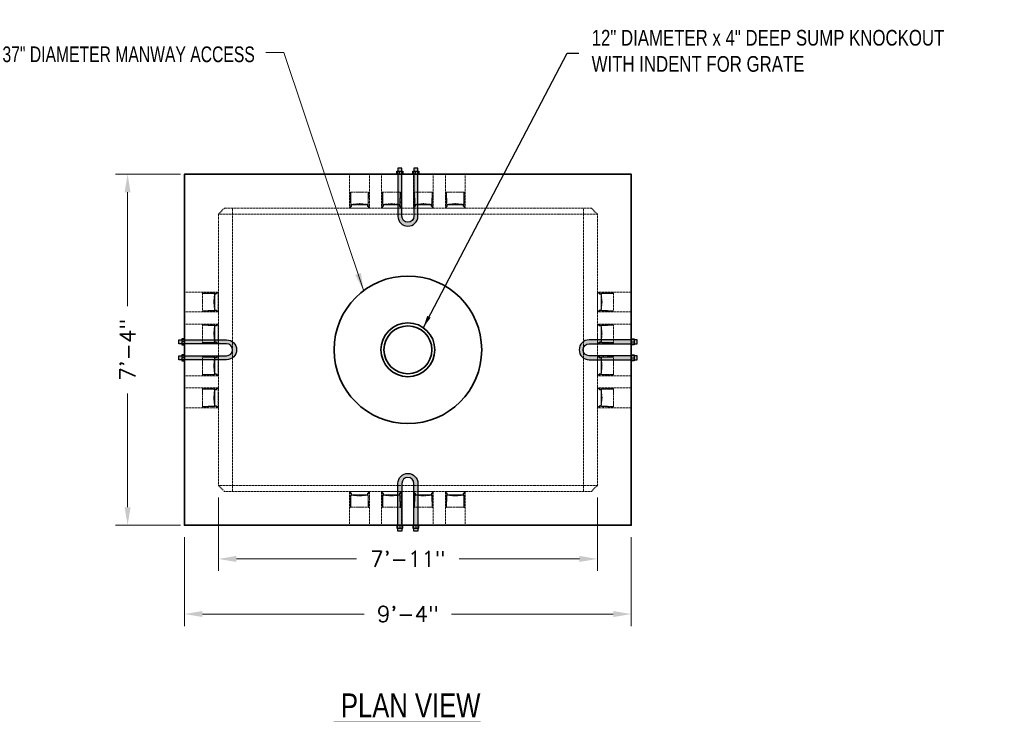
# Model space of a CAD drawing. Header units: inches. Extents: x 65 to 2519, y -54 to 399.
# Tile 20 of 21: x 2095 to 2342, y 225 to 399. Entities that reach past the tile are written whole.
import ezdxf
from ezdxf.enums import TextEntityAlignment as Align

# ---------------------------------------------------------------- set-up
doc = ezdxf.new("R2010")
doc.units = ezdxf.units.IN
doc.header["$MEASUREMENT"] = 0
doc.linetypes.add('HIDDEN', pattern=[0.375, 0.25, -0.125])
doc.linetypes.add('HIDDEN2', pattern=[0.1875, 0.125, -0.0625])
for name, color, linetype, lineweight in [('Concrete-Hidden', 30, 'HIDDEN', 15), ('Concrete-Thick', 1, 'Continuous', 35), ('Dimensions', 7, 'Continuous', 15), ('Embeds-Hidden', 143, 'HIDDEN2', 15), ('Text+Leaders', 7, 'Continuous', 20)]:
    doc.layers.add(name, color=color, linetype=linetype, lineweight=lineweight)
doc.styles.add('120', font='FSIMPLEX.SHX', dxfattribs={"width": 0.8, "height": 1.8674})
doc.styles.add('Oldcastle', font='romans.shx')
doc.styles.get("Standard").update_dxf_attribs({"font": 'fsimplex.shx', "width": 0.8})
doc.dimstyles.new('OLDCASTLE$7', dxfattribs={"dimscale": 0, "dimtxt": 0.125, "dimasz": 0.125, "dimexe": 0.0625, "dimexo": 0.0625, "dimgap": 0.0625, "dimtad": 0, "dimdec": 8, "dimzin": 3, "dimdsep": 46, "dimlunit": 4, "dimtxsty": 'Standard', "dimcen": 0.09375, "dimclrd": 256, "dimclre": 256, "dimclrt": 256, "dimadec": 0, "dimazin": 0, "dimtfac": 1, "dimtdec": 8, "dimtmove": 0, "dimatfit": 3, "dimfxl": 1, "dimtolj": 1, "dimtzin": 0, "dimarcsym": 0})
doc.dimstyles.new('Web', dxfattribs={"dimtxt": 0.082, "dimasz": 0.094, "dimexe": 0.0625, "dimexo": 0.0625, "dimgap": 0.0625, "dimtad": 0, "dimdec": 4, "dimzin": 3, "dimdsep": 46, "dimlunit": 4, "dimtxsty": 'Oldcastle', "dimcen": 0.09, "dimclrd": 256, "dimclre": 256, "dimclrt": 256, "dimadec": 0, "dimazin": 0, "dimtfac": 1, "dimtdec": 4, "dimtofl": 0, "dimtmove": 0, "dimatfit": 3, "dimfxl": 1, "dimtolj": 1, "dimtzin": 0, "dimlwd": -1, "dimlwe": -1, "dimarcsym": 0})

# ---------------------------------------------------------------- blocks, each defined once
blk = doc.blocks.new('*D96')
at = {"layer": 'Defpoints', "color": 0, "transparency": 16777216}
for p in [(2136.78, 272.62), (2248.78, 272.62), (2136.78, 250.37)]:
    blk.add_point(p, dxfattribs=at)
at = {"layer": 'Dimensions', "transparency": 16777216}
for p, q in [((2136.78, 269.62), (2136.78, 247.37)), ((2248.78, 269.62), (2248.78, 247.37)), ((2141.29, 250.37), (2181.82, 250.37)), ((2244.27, 250.37), (2203.75, 250.37))]:
    blk.add_line(p, q, dxfattribs=at)
for points in [[(2141.29, 251.12), (2141.29, 249.62), (2136.78, 250.37)], [(2244.27, 251.12), (2244.27, 249.62), (2248.78, 250.37)]]:
    blk.add_solid(points, dxfattribs=at)
at = {"layer": 'Dimensions', "transparency": 16777216, "insert": (2192.78, 250.37), "char_height": 3.936, "attachment_point": 5, "style": 'Oldcastle'}
blk.add_mtext('\\A1;9\'-4"', dxfattribs=at)
blk = doc.blocks.new('*D97')
at = {"layer": 'Defpoints', "color": 0, "transparency": 16777216}
for p in [(2138.78, 360.62), (2122.52, 272.62), (2138.78, 272.62)]:
    blk.add_point(p, dxfattribs=at)
at = {"layer": 'Dimensions', "transparency": 16777216}
for p, q in [((2135.78, 360.62), (2119.52, 360.62)), ((2122.52, 356.11), (2122.52, 327.59)), ((2122.52, 277.13), (2122.52, 305.66)), ((2135.78, 272.62), (2119.52, 272.62))]:
    blk.add_line(p, q, dxfattribs=at)
for points in [[(2121.77, 356.11), (2123.27, 356.11), (2122.52, 360.62)], [(2121.77, 277.13), (2123.27, 277.13), (2122.52, 272.62)]]:
    blk.add_solid(points, dxfattribs=at)
at = {"layer": 'Dimensions', "transparency": 16777216, "insert": (2122.52, 316.62), "char_height": 3.936, "attachment_point": 5, "rotation": 90, "style": 'Oldcastle'}
blk.add_mtext('\\A1;7\'-4"', dxfattribs=at)
blk = doc.blocks.new('*D100')
at = {"layer": 'Defpoints', "color": 0, "transparency": 16777216}
for p in [(2145.28, 282.62), (2240.28, 282.62), (2240.28, 264.19)]:
    blk.add_point(p, dxfattribs=at)
at = {"layer": 'Dimensions', "transparency": 16777216}
for p, q in [((2145.28, 279.62), (2145.28, 261.19)), ((2240.28, 279.62), (2240.28, 261.19)), ((2149.79, 264.19), (2179.94, 264.19)), ((2235.77, 264.19), (2205.62, 264.19))]:
    blk.add_line(p, q, dxfattribs=at)
for points in [[(2149.79, 264.94), (2149.79, 263.43), (2145.28, 264.19)], [(2235.77, 264.94), (2235.77, 263.43), (2240.28, 264.19)]]:
    blk.add_solid(points, dxfattribs=at)
at = {"layer": 'Dimensions', "transparency": 16777216, "insert": (2192.78, 264.19), "char_height": 3.936, "attachment_point": 5, "style": 'Oldcastle'}
blk.add_mtext('\\A1;7\'-11"', dxfattribs=at)
blk = doc.blocks.new('*X51')
at = {"color": 0}
for p, q in [((73.82, 45.09), (73.87, 45.15)), ((73.82, 45.01), (73.91, 45.1)), ((73.85, 44.95), (73.92, 45.02)), ((73.9, 44.91), (73.98, 44.99)), ((73.98, 44.9), (74.07, 44.99)), ((74.06, 44.9), (74.16, 44.99)), ((74.15, 44.9), (74.25, 45)), ((74.24, 44.9), (74.45, 45.11)), ((74.26, 44.83), (74.31, 44.88)), ((74.27, 44.75), (74.33, 44.81)), ((74.27, 44.66), (74.33, 44.72)), ((74.27, 44.57), (74.33, 44.64)), ((74.27, 44.48), (74.33, 44.55)), ((74.27, 44.4), (74.33, 44.46)), ((74.29, 45.03), (74.36, 45.11)), ((74.33, 44.9), (74.4, 44.97)), ((74.47, 45.04), (74.54, 45.11)), ((74.56, 45.04), (74.63, 45.11)), ((74.65, 45.04), (74.72, 45.11)), ((74.73, 45.04), (74.87, 45.17)), ((74.82, 45.21), (74.87, 45.26)), ((74.82, 45.04), (74.89, 45.11)), ((74.91, 45.04), (74.98, 45.11)), ((75, 45.04), (75.07, 45.11)), ((75.09, 45.04), (75.16, 45.11)), ((75.18, 45.04), (75.25, 45.11)), ((75.26, 45.04), (75.34, 45.11)), ((75.35, 45.04), (75.42, 45.11)), ((75.44, 45.04), (75.51, 45.11)), ((75.53, 45.04), (75.6, 45.11)), ((75.62, 45.04), (75.69, 45.11)), ((75.71, 45.04), (75.78, 45.11)), ((75.79, 45.04), (75.89, 45.14)), ((75.91, 45.07), (75.99, 45.14)), ((76.01, 45.07), (76.08, 45.14)), ((76.09, 45.07), (76.17, 45.15)), ((76.11, 45.26), (76.16, 45.31)), ((76.11, 45.17), (76.16, 45.23)), ((76.18, 45.07), (76.26, 45.14)), ((76.27, 45.07), (76.34, 45.14)), ((76.36, 45.07), (76.43, 45.14)), ((76.45, 45.07), (76.52, 45.14)), ((76.54, 45.07), (76.61, 45.14)), ((76.63, 45.07), (76.7, 45.14)), ((76.71, 45.07), (76.79, 45.14)), ((76.8, 45.07), (76.87, 45.14)), ((76.89, 45.07), (76.96, 45.14)), ((76.98, 45.07), (77.05, 45.14)), ((77.07, 45.07), (77.14, 45.14)), ((77.16, 45.07), (77.23, 45.14)), ((77.24, 45.07), (77.35, 45.18)), ((77.33, 45.07), (77.4, 45.13)), ((74.27, 44.31), (74.33, 44.37)), ((74.27, 44.22), (74.33, 44.28)), ((74.27, 44.13), (74.33, 44.19)), ((74.27, 44.04), (74.33, 44.11)), ((74.27, 43.95), (74.33, 44.02)), ((74.27, 43.86), (74.33, 43.93)), ((74.27, 43.78), (74.33, 43.84)), ((74.27, 43.69), (74.33, 43.75)), ((74.27, 43.6), (74.33, 43.66)), ((74.27, 43.51), (74.33, 43.58)), ((74.27, 43.42), (74.33, 43.49)), ((74.27, 43.33), (74.33, 43.4)), ((74.27, 43.25), (74.33, 43.31)), ((74.27, 43.16), (74.33, 43.22)), ((74.27, 43.07), (74.33, 43.13)), ((74.27, 42.98), (74.33, 43.04)), ((74.27, 42.89), (74.33, 42.96)), ((74.27, 42.8), (74.33, 42.87)), ((74.27, 42.72), (74.33, 42.78)), ((74.27, 42.63), (74.33, 42.69)), ((74.27, 42.54), (74.33, 42.6)), ((74.27, 42.45), (74.33, 42.51)), ((74.27, 42.36), (74.33, 42.43)), ((74.27, 42.27), (74.33, 42.34)), ((74.27, 42.19), (74.33, 42.25)), ((74.27, 42.1), (74.33, 42.16)), ((74.27, 42.01), (74.33, 42.07)), ((74.27, 41.92), (74.33, 41.98)), ((73.82, 40.76), (73.95, 40.89)), ((73.82, 40.67), (74.04, 40.89)), ((73.88, 40.64), (73.91, 40.68)), ((74.03, 40.8), (74.13, 40.89)), ((74.12, 40.8), (74.22, 40.89)), ((74.21, 40.8), (74.31, 40.89)), ((74.26, 40.93), (74.33, 41.01)), ((74.27, 41.83), (74.33, 41.9)), ((74.27, 41.74), (74.33, 41.81)), ((74.27, 41.66), (74.33, 41.72)), ((74.27, 41.57), (74.33, 41.63)), ((74.27, 41.48), (74.33, 41.54)), ((74.27, 41.39), (74.33, 41.45)), ((74.27, 41.3), (74.33, 41.37)), ((74.27, 41.21), (74.33, 41.28)), ((74.27, 41.12), (74.33, 41.19)), ((74.27, 41.04), (74.33, 41.1)), ((74.28, 40.78), (74.39, 40.89)), ((74.3, 40.71), (74.4, 40.81)), ((74.31, 40.89), (74.31, 40.9)), ((74.33, 40.92), (74.35, 40.94)), ((74.36, 40.68), (74.43, 40.75)), ((74.45, 40.68), (74.52, 40.75)), ((74.54, 40.68), (74.61, 40.75)), ((74.62, 40.68), (74.7, 40.75)), ((74.71, 40.68), (74.78, 40.75)), ((74.8, 40.68), (74.87, 40.75)), ((74.82, 40.61), (74.87, 40.66)), ((74.82, 40.52), (74.87, 40.58)), ((74.89, 40.68), (74.96, 40.75)), ((74.98, 40.68), (75.05, 40.75)), ((75.07, 40.68), (75.14, 40.75)), ((75.15, 40.68), (75.23, 40.75)), ((75.24, 40.68), (75.31, 40.75)), ((75.33, 40.68), (75.4, 40.75)), ((75.42, 40.68), (75.49, 40.75)), ((75.51, 40.68), (75.58, 40.75)), ((75.6, 40.68), (75.67, 40.75)), ((75.68, 40.68), (75.76, 40.75)), ((75.77, 40.68), (75.84, 40.75)), ((75.85, 40.67), (75.91, 40.73)), ((75.91, 40.65), (75.99, 40.72)), ((76, 40.65), (76.08, 40.72)), ((76.09, 40.65), (76.16, 40.72)), ((76.11, 40.57), (76.17, 40.63)), ((76.11, 40.49), (76.16, 40.54)), ((76.18, 40.64), (76.25, 40.72)), ((76.27, 40.65), (76.34, 40.72)), ((76.36, 40.65), (76.43, 40.72)), ((76.45, 40.65), (76.52, 40.72)), ((76.53, 40.65), (76.61, 40.72)), ((76.62, 40.65), (76.69, 40.72)), ((76.71, 40.65), (76.78, 40.72)), ((76.8, 40.65), (76.87, 40.72)), ((76.89, 40.65), (76.96, 40.72)), ((76.98, 40.65), (77.05, 40.72)), ((77.06, 40.65), (77.14, 40.72)), ((77.15, 40.65), (77.22, 40.72)), ((77.24, 40.65), (77.31, 40.72)), ((77.32, 40.64), (77.39, 40.71)), ((77.38, 40.61), (77.4, 40.63))]:
    blk.add_line(p, q, dxfattribs=at)
blk = doc.blocks.new('PVC_Terminator_Side _View')
for p, q in [((-3.93, 2.29), (-4, 2.29)), ((-4, 2.29), (-4, 2.2)), ((-3.98, 2.18), (-2.53, 2.18)), ((-3.98, 2.18), (-3.98, -2.23)), ((-3.93, 2.27), (-3.93, 2.29)), ((-2.79, 2.25), (-3.9, 2.25)), ((-2.77, 2.41), (-2.77, 2.27)), ((-2.71, 2.27), (-2.71, 2.41)), ((-2.52, 2.25), (-2.69, 2.25)), ((-2.53, 2.18), (-2.43, 2.14)), ((-2.42, 2.21), (-2.52, 2.25)), ((-2.43, 2.14), (-1.01, 2.14)), ((-1.5, 2.21), (-2.42, 2.21)), ((-1.48, 2.37), (-1.48, 2.24)), ((-1.42, 2.24), (-1.42, 2.37)), ((-0.95, 2.21), (-1.4, 2.21)), ((-0.95, 1.95), (-1.14, 0)), ((-1.14, 0), (-0.95, -1.95)), ((-1.11, 0.03), (-0.96, 0.03)), ((-1.01, 2.14), (-1.01, 2)), ((-1.01, 2), (-0.55, 2)), ((-0.94, -1.92), (-0.94, 1.92)), ((-0.92, 2), (-0.92, 1.98)), ((-0.9, 2.15), (-0.9, 2.16)), ((-0.9, 2), (-0.9, 1.98)), ((-0.88, 1.92), (-0.88, -1.92)), ((-0.57, 2.1), (-0.85, 2.1)), ((-0.42, 2.25), (-0.52, 2.25)), ((-0.52, 2.25), (-0.52, 2.15)), ((0, 2.43), (-0.42, 2.13)), ((-0.42, 2.13), (-0.42, 2.25)), ((0, -2.43), (0, 2.43)), ((-4, -2.2), (-4, -2.29)), ((-4, -2.29), (-3.93, -2.29)), ((-2.53, -2.18), (-3.98, -2.18)), ((-3.93, -2.29), (-3.93, -2.27)), ((-3.9, -2.25), (-2.79, -2.25)), ((-2.77, -2.27), (-2.77, -2.41)), ((-2.71, -2.41), (-2.71, -2.27)), ((-2.69, -2.25), (-2.52, -2.25)), ((-2.43, -2.14), (-2.53, -2.18)), ((-2.52, -2.25), (-2.42, -2.21)), ((-1.01, -2.14), (-2.43, -2.14)), ((-2.42, -2.21), (-1.5, -2.21)), ((-1.48, -2.24), (-1.48, -2.37)), ((-1.42, -2.37), (-1.42, -2.24)), ((-1.4, -2.21), (-0.95, -2.21)), ((-0.96, -0.03), (-1.11, -0.03)), ((-0.55, -2), (-1.01, -2)), ((-1.01, -2), (-1.01, -2.14)), ((-0.92, -2), (-0.92, -1.98)), ((-0.9, -1.98), (-0.9, -2)), ((-0.9, -2.16), (-0.9, -2.15)), ((-0.85, -2.1), (-0.57, -2.1)), ((-0.52, -2.18), (-0.57, -2.18)), ((-0.57, -2.18), (-0.57, -2.33)), ((-0.57, -2.33), (-0.37, -2.33)), ((-0.52, -2.25), (-0.52, -2.15)), ((-0.52, -2.25), (-0.42, -2.25)), ((-0.42, -2.25), (-0.42, -2.13)), ((-0.42, -2.13), (0, -2.43)), ((-0.37, -2.33), (-0.37, -2.2)), ((-0.37, -2.2), (-0.2, -2.35)), ((-0.2, -2.35), (-0.02, -2.45)), ((-0.02, -2.45), (-0.02, -2.53)), ((-0.02, -2.53), (0, -2.53))]:
    blk.add_line(p, q)
blk.add_lwpolyline([(0, 2.53), (-0.02, 2.53), (-0.02, 2.45), (-0.2, 2.35), (-0.37, 2.2), (-0.37, 2.33), (-0.57, 2.33), (-0.57, 2.18), (-0.52, 2.18)])
for centre, radius, start, end in [((-3.95, 2.23), 0.0568, 213.5911, 246.8612), ((-3.89, 2.29), 0.0452, 201.9596, 248.0404), ((-2.8, 2.28), 0.0301, 279.0887, 350.9113), ((-2.74, 2.4), 0.0286, 11.969, 168.031), ((-2.68, 2.27), 0.0269, 183.8571, 266.1429), ((-1.5, 2.24), 0.0262, 272.4868, 357.5132), ((-1.45, 2.37), 0.028, 0.499, 179.501), ((-1.39, 2.24), 0.028, 185.8318, 264.1682), ((-1.11, 0), 0.032, 90, 270), ((-0.93, 1.95), 0.0289, 77.6353, 241.486), ((-0.97, 0.06), 0.0285, 270.3178, 332.0384), ((-0.94, 2.17), 0.0428, 349.214, 100.786), ((-0.83, 2.16), 0.0651, 192.1019, 257.8981), ((-0.89, 1.95), 0.0301, 308.1096, 92.769), ((-0.58, 2.16), 0.0652, 282.1864, 347.8136), ((-0.58, 2.15), 0.155, 280.1977, 349.8023), ((-3.97, -2.21), 0.0332, 93.189, 143.8861), ((-3.9, -2.27), 0.026, 92.2219, 177.7781), ((-2.8, -2.28), 0.0284, 6.5537, 83.4463), ((-2.74, -2.4), 0.0286, 191.4312, 348.5688), ((-2.69, -2.27), 0.026, 92.0692, 177.9308), ((-1.5, -2.23), 0.0205, 345.3305, 104.6695), ((-1.45, -2.37), 0.0282, 187.4747, 352.5253), ((-1.4, -2.23), 0.0218, 80.6821, 189.3179), ((-0.96, -0.07), 0.0345, 54.2131, 98.0348), ((-0.93, -1.95), 0.0289, 118.514, 282.3647), ((-0.94, -2.17), 0.0473, 266.617, 3.383), ((-0.89, -1.95), 0.0287, 254.5583, 64.5631), ((-0.85, -2.15), 0.0508, 90.8916, 179.1084), ((-0.58, -2.16), 0.0598, 8.7334, 81.2666), ((-0.55, -2.12), 0.121, 358.2653, 91.7347)]:
    blk.add_arc(centre, radius, start, end)
at = {"extrusion": (0, 0, -1), "zscale": -1}
blk.add_blockref('*X51', (-73.39, -42.9), dxfattribs=at)
blk = doc.blocks.new('1_Inch_U_Bolt')
h = blk.add_hatch(color=256)
h.dxf.hatch_style = 1
h.paths.add_polyline_path([(-1.5, 0, -1), (1.5, 0), (1.5, -10.5), (2.5, -10.5), (2.5, 0, 1), (-2.5, 0), (-2.5, -10.5), (-1.5, -10.5)])
h = blk.add_hatch(color=256)
h.dxf.hatch_style = 1
h.paths.add_polyline_path([(-1.5, -11.25), (-2.5, -11.25), (-2.5, -12), (-1.5, -12)])
h.paths.add_polyline_path([(2.5, -11.25), (1.5, -11.25), (1.5, -12), (2.5, -12)])
blk.add_lwpolyline([(1.5, -12), (1.5, 0, 1), (-1.5, 0), (-1.5, -12), (-2.5, -12), (-2.5, 0, -1), (2.5, 0), (2.5, -12)], format="xyb", close=True)
for points in [[(-2.75, -10.5), (-2.75, -11.25), (-1.25, -11.25), (-1.25, -10.5)], [(1.25, -10.5), (1.25, -11.25), (2.75, -11.25), (2.75, -10.5)]]:
    blk.add_lwpolyline(points, close=True)
for points in [[(-2, -10.5), (-2, -11.25)], [(2, -10.5), (2, -11.25)]]:
    blk.add_lwpolyline(points)

msp = doc.modelspace()

# ---------------------------------------------------------------- linework, layer by layer
at = {"layer": 'Concrete-Hidden'}
for points in [[(2178.16611, 352.14568), (2178.16611, 360.59768)], [(2183.14189, 352.14568), (2183.14189, 360.59768)], [(2186.16611, 352.14568), (2186.16611, 360.59768)], [(2191.14189, 352.14568), (2191.14189, 360.59768)], [(2194.16611, 352.14568), (2194.16611, 360.59768)], [(2199.14189, 352.14568), (2199.14189, 360.59768)], [(2202.16611, 352.14568), (2202.16611, 360.59768)], [(2207.14189, 352.14568), (2207.14189, 360.59768)], [(2148.7817, 350.62168), (2145.2817, 350.62168)], [(2148.7817, 350.62168), (2148.7817, 352.12168)], [(2236.7817, 350.62168), (2236.7817, 352.12168)], [(2236.7817, 350.62168), (2240.2817, 350.62168)], [(2145.2337, 331.08418), (2136.7817, 331.08418)], [(2240.3297, 331.08418), (2248.7817, 331.08418)], [(2145.2337, 326.1084), (2136.7817, 326.1084)], [(2240.3297, 326.1084), (2248.7817, 326.1084)], [(2145.2337, 323.08418), (2136.7817, 323.08418)], [(2240.3297, 323.08418), (2248.7817, 323.08418)], [(2145.2337, 318.1084), (2136.7817, 318.1084)], [(2240.3297, 318.1084), (2248.7817, 318.1084)], [(2145.2337, 315.08418), (2136.7817, 315.08418)], [(2240.3297, 315.08418), (2248.7817, 315.08418)], [(2145.2337, 310.1084), (2136.7817, 310.1084)], [(2240.3297, 310.1084), (2248.7817, 310.1084)], [(2145.2337, 307.08418), (2136.7817, 307.08418)], [(2240.3297, 307.08418), (2248.7817, 307.08418)], [(2145.2337, 302.1084), (2136.7817, 302.1084)], [(2240.3297, 302.1084), (2248.7817, 302.1084)], [(2148.7817, 282.62168), (2145.2817, 282.62168)], [(2148.7817, 282.62168), (2148.7817, 281.12168)], [(2236.7817, 282.62168), (2240.2817, 282.62168)], [(2236.7817, 282.62168), (2236.7817, 281.12168)], [(2178.16611, 281.09768), (2178.16611, 272.64568)], [(2183.14189, 281.09768), (2183.14189, 272.64568)], [(2186.16611, 281.09768), (2186.16611, 272.64568)], [(2191.14189, 281.09768), (2191.14189, 272.64568)], [(2194.16611, 281.09768), (2194.16611, 272.64568)], [(2199.14189, 281.09768), (2199.14189, 272.64568)], [(2202.16611, 281.09768), (2202.16611, 272.64568)], [(2207.14189, 281.09768), (2207.14189, 272.64568)]]:
    msp.add_lwpolyline(points, dxfattribs=at)
for points in [[(2224.7817, 352.12168), (2238.7817, 352.12168), (2240.2817, 350.62168), (2240.2817, 282.62168), (2238.7817, 281.12168), (2224.7817, 281.12168), (2160.7817, 281.12168), (2146.7817, 281.12168), (2145.2817, 282.62168), (2145.2817, 350.62168), (2146.7817, 352.12168), (2160.7817, 352.12168)], [(2224.7817, 282.62168), (2236.7817, 282.62168), (2236.7817, 350.62168), (2224.7817, 350.62168), (2160.7817, 350.62168), (2148.7817, 350.62168), (2148.7817, 282.62168), (2160.7817, 282.62168)]]:
    msp.add_lwpolyline(points, close=True, dxfattribs=at)
at = {"layer": 'Concrete-Thick'}
msp.add_lwpolyline([(2224.7817, 360.62168), (2248.7817, 360.62168), (2248.7817, 272.62168), (2224.7817, 272.62168), (2160.7817, 272.62168), (2136.7817, 272.62168), (2136.7817, 360.62168), (2160.7817, 360.62168)], close=True, dxfattribs=at)
for radius in [18.5, 6.75, 6]:
    msp.add_circle((2192.7817, 316.62168), radius, dxfattribs=at)

# ---------------------------------------------------------------- block references
at = {"xscale": -1}
for p, rotation in [((2192.7817, 350.12168), 180), ((2238.21025, 316.62168), 90)]:
    msp.add_blockref('1_Inch_U_Bolt', p, dxfattribs=dict(at, rotation=rotation))
at = {"rotation": 270}
msp.add_blockref('1_Inch_U_Bolt', (2147.35314, 316.62168), dxfattribs=at)
msp.add_blockref('1_Inch_U_Bolt', (2192.7817, 283.12168))
at = {"layer": 'Embeds-Hidden', "color": 4, "rotation": 270}
for p in [(2180.654, 352.12168), (2188.654, 352.12168), (2196.654, 352.12168), (2204.654, 352.12168)]:
    msp.add_blockref('PVC_Terminator_Side _View', p, dxfattribs=at)
at = {"layer": 'Embeds-Hidden', "color": 4}
for p in [(2145.2577, 328.59629), (2145.2577, 320.59629), (2145.2577, 312.59629), (2145.2577, 304.59629)]:
    msp.add_blockref('PVC_Terminator_Side _View', p, dxfattribs=at)
at = {"layer": 'Embeds-Hidden', "color": 4, "xscale": -1}
for p in [(2240.3057, 328.59629), (2240.3057, 320.59629), (2240.3057, 312.59629), (2240.3057, 304.59629)]:
    msp.add_blockref('PVC_Terminator_Side _View', p, dxfattribs=at)
at = {"layer": 'Embeds-Hidden', "color": 4, "xscale": -1, "rotation": 270}
for p in [(2180.654, 281.12168), (2188.654, 281.12168), (2196.654, 281.12168), (2204.654, 281.12168)]:
    msp.add_blockref('PVC_Terminator_Side _View', p, dxfattribs=at)

# ---------------------------------------------------------------- texts
at = {"layer": 'Text+Leaders', "width": 0.8}
msp.add_text('%%U PLAN VIEW', height=6, dxfattribs=at).set_placement((2192.58938, 227.45229), align=Align.MIDDLE)
at = {"layer": 'Text+Leaders', "char_height": 3.936, "style": '120'}
for s, insert, attachment_point in [('\\A1;37" DIAMETER MANWAY ACCESS', (2154.41563, 388.68384), 9), ('\\A1;12" DIAMETER x 4" DEEP SUMP KNOCKOUT\\PWITH INDENT FOR GRATE', (2238.84223, 396.82233), 1)]:
    msp.add_mtext(s, dxfattribs=dict(at, insert=insert, attachment_point=attachment_point))

# ---------------------------------------------------------------- dimensions: what is measured, and where the dimension line sits
at = {"layer": 'Dimensions'}
dim = msp.add_linear_dim(base=(2122.52249, 272.62168), p1=(2138.7817, 360.62168), p2=(2138.7817, 272.62168), angle=90, dimstyle='Web', override={"dimscale": 48}, dxfattribs=at)
dim.commit()
dim.dimension.update_dxf_attribs({"geometry": '*D97', "text_midpoint": (2122.52249, 316.62168)})
dim = msp.add_linear_dim(base=(2240.2817, 264.18653), p1=(2145.2817, 282.62168), p2=(2240.2817, 282.62168), dimstyle='Web', override={"dimscale": 48}, dxfattribs=at)
dim.commit()
dim.dimension.update_dxf_attribs({"geometry": '*D100', "text_midpoint": (2192.7817, 264.18653)})
dim = msp.add_linear_dim(base=(2136.7817, 250.37195), p1=(2248.7817, 272.62168), p2=(2136.7817, 272.62168), dimstyle='Web', override={"dimscale": 48}, dxfattribs=at)
dim.commit()
dim.dimension.update_dxf_attribs({"geometry": '*D96', "text_midpoint": (2192.7817, 250.37195), "dimtype": 160})

# ---------------------------------------------------------------- leaders
at = {"layer": 'Text+Leaders', "annotation_type": 0, "has_hookline": 1, "hookline_direction": 1}
msp.add_leader([(2181.71978, 331.34248), (2161.66941, 391.17773), (2157.15741, 391.17773)], dimstyle='Web', override={"dimscale": 48}, dxfattribs=at)
at = {"layer": 'Text+Leaders', "annotation_type": 0, "has_hookline": 1, "hookline_direction": 0, "text_width": 105.10994}
msp.add_leader([(2196.6693, 322.24663), (2232.66365, 390.95067), (2235.66365, 390.95067)], dimstyle='OLDCASTLE$7', override={"dimscale": 24}, dxfattribs=at)

doc.saveas('drawing.dxf')
